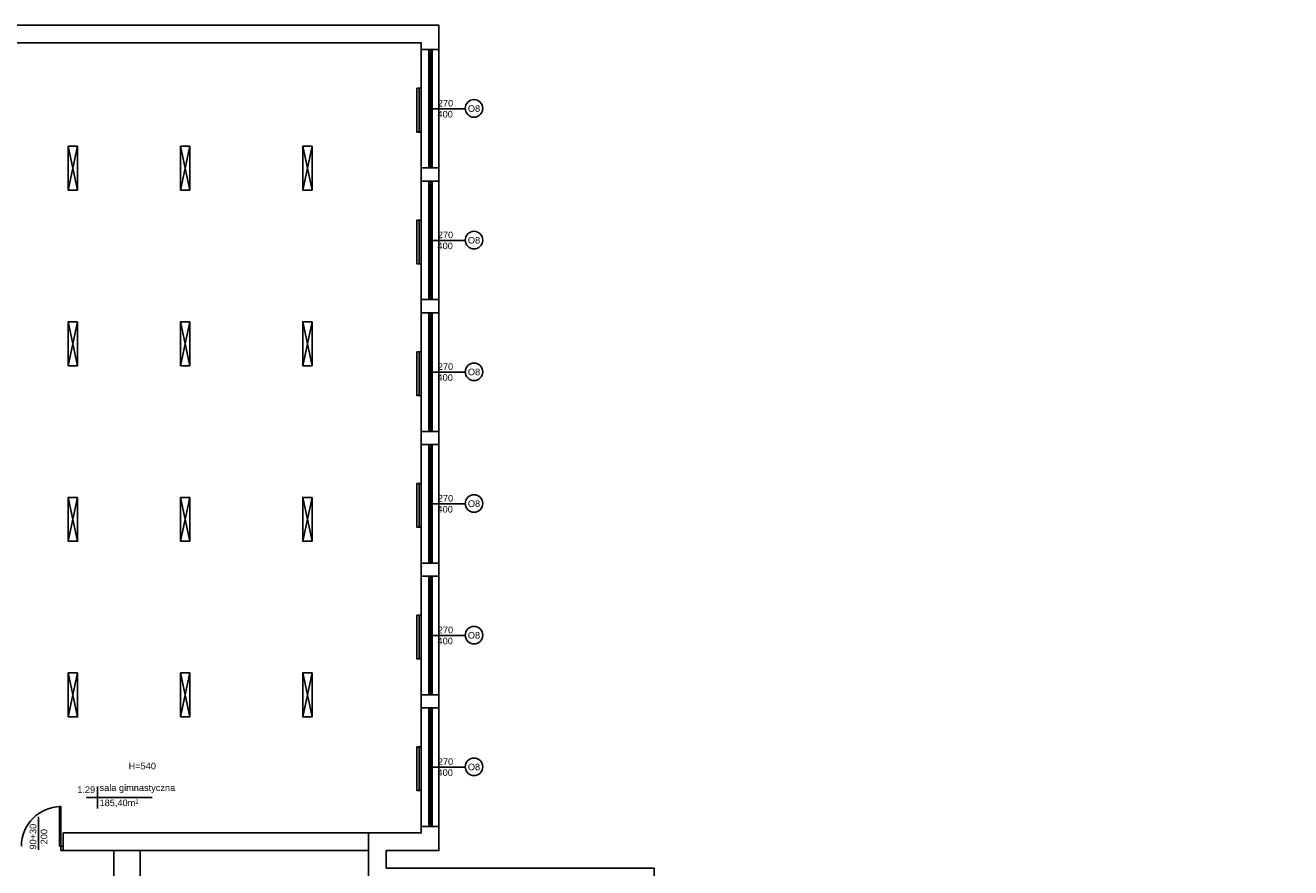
# Model space of a CAD drawing. Header units: millimetres. Extents: x -2994 to 13921, y -9859 to 2415.
# Tile 46 of 46: x 10606 to 13488, y 268 to 2187. Entities that reach past the tile are written whole.
import ezdxf
from ezdxf.enums import TextEntityAlignment as Align

# ---------------------------------------------------------------- set-up
doc = ezdxf.new("R2010")
doc.units = ezdxf.units.MM
doc.linetypes.add('ACAD_ISO03W100', pattern=[30, 12, -18])
doc.layers.add('A_sc_istn', color=253, linetype='Continuous', true_color=0x828282)
doc.styles.get("Standard").update_dxf_attribs({"font": 'arial.ttf'})
doc.linetypes.add('ZIGZAG', pattern='A,0.0001,-0.2,[131,ltypeshp.shx,S=0.2,R=0,X=-0.2,Y=0],-0.4,[131,ltypeshp.shx,S=0.2,R=180,X=0.2,Y=0],-0.2', length=0.8001)

# ---------------------------------------------------------------- blocks, each defined once
blk = doc.blocks.new('*U34')
for p, q in [((-107.5, 20), (-112.5, 20)), ((-112.5, 15), (-110, 15)), ((-110, 15), (-110, 17.5)), ((-110, 17.5), (-107.5, 17.5)), ((-105, 17.5), (-110, 17.5)), ((-110, 17.5), (-110, 12.5)), ((-110, 12.5), (-105, 12.5)), ((-107.5, 17.5), (-107.5, 20)), ((152.5, 20), (-107.5, 20)), ((-105, 12.5), (-105, 17.5)), ((150, 17.5), (-105, 17.5)), ((-105, 15), (150, 15)), ((-105, 12.5), (150, 12.5)), ((-105, 12.5), (150, 12.5)), ((155, 17.5), (150, 17.5)), ((150, 17.5), (150, 12.5)), ((150, 12.5), (155, 12.5)), ((157.5, 20), (152.5, 20)), ((152.5, 20), (152.5, 17.5)), ((152.5, 17.5), (155, 17.5)), ((155, 17.5), (155, 15)), ((155, 12.5), (155, 17.5)), ((155, 15), (157.5, 15))]:
    blk.add_line(p, q)
for points in [[(-112.5, 20), (-112.5, 15), (-110, 15)], [(157.5, 20), (157.5, 15), (155, 15)]]:
    blk.add_lwpolyline(points)
blk = doc.blocks.new('*U15')
blk.add_lwpolyline([(75, 0), (0, 0)])
for tag, p in [('H', (30, 20)), ('S', (30, -5))]:
    blk.add_attdef(tag, text='', height=15, rotation=180).set_placement(p, align=Align.CENTER)
blk = doc.blocks.new('*U39')
blk.add_arc((0, 0), 900, 0, 90)
blk.add_wipeout([(0, 900), (35, 900), (35, 0), (0, 0)])
blk.add_wipeout([(0, 900), (35, 900), (35, 0), (0, 0)])
blk.add_wipeout([(0, 900), (35, 900), (35, 0), (0, 0)])
for points in [[(35, 900), (35, 0), (0, 0), (0, 900)], [(-50, -100), (0, -100), (0, 0), (-50, 0)]]:
    blk.add_lwpolyline(points, close=True)
blk = doc.blocks.new('*U16')
blk.add_lwpolyline([(75, 0), (0, 0)])
for tag, p in [('S', (30, 5)), ('H', (30, -20))]:
    blk.add_attdef(tag, text='', height=15).set_placement(p, align=Align.CENTER)

msp = doc.modelspace()

# ---------------------------------------------------------------- linework, layer by layer
at = {"layer": 'A_sc_istn'}
for points in [[(10407.82, 2186.9), (11547.82, 2186.9), (11547.82, 306.9), (11427.82, 306.9), (11427.82, 266.9), (12037.82, 266.9), (12037.82, -403.1), (11747.82, -403.1), (11747.82, -593.1), (13487.82, -593.1), (13487.82, -1318.6)], [(10407.82, 2146.9), (11507.82, 2146.9), (11507.82, 346.9), (11387.82, 346.9), (11387.82, 226.9), (11997.82, 226.9), (11997.82, -363.1), (11707.82, -363.1), (11707.82, -633.1), (13447.82, -633.1), (13447.82, -1318.6)], [(11507.82, 2131.9), (11547.82, 2131.9)], [(10703.772, 1911.454), (10724.986, 1811.454)], [(10703.772, 1811.454), (10724.986, 1911.454)], [(10959.392, 1911.454), (10980.605, 1811.454)], [(10959.392, 1811.454), (10980.605, 1911.454)], [(11237.687, 1911.454), (11258.9, 1811.454)], [(11237.687, 1811.454), (11258.9, 1911.454)], [(11507.82, 1861.9), (11547.82, 1861.9)], [(11507.82, 1831.9), (11547.82, 1831.9)], [(11507.82, 1561.9), (11547.82, 1561.9)], [(11507.82, 1531.9), (11547.82, 1531.9)], [(10703.772, 1511.454), (10724.986, 1411.454)], [(10703.772, 1411.454), (10724.986, 1511.454)], [(10959.392, 1511.454), (10980.605, 1411.454)], [(10959.392, 1411.454), (10980.605, 1511.454)], [(11237.687, 1511.454), (11258.9, 1411.454)], [(11237.687, 1411.454), (11258.9, 1511.454)], [(11507.82, 1261.9), (11547.82, 1261.9)], [(11507.82, 1231.9), (11547.82, 1231.9)], [(10703.772, 1111.454), (10724.986, 1011.454)], [(10703.772, 1011.454), (10724.986, 1111.454)], [(10959.392, 1111.454), (10980.605, 1011.454)], [(10959.392, 1011.454), (10980.605, 1111.454)], [(11237.687, 1111.454), (11258.9, 1011.454)], [(11237.687, 1011.454), (11258.9, 1111.454)], [(11507.82, 961.9), (11547.82, 961.9)], [(11507.82, 931.9), (11547.82, 931.9)], [(10703.772, 711.454), (10724.986, 611.454)], [(10703.772, 611.454), (10724.986, 711.454)], [(10959.392, 711.454), (10980.605, 611.454)], [(10959.392, 611.454), (10980.605, 711.454)], [(11237.687, 711.454), (11258.9, 611.454)], [(11237.687, 611.454), (11258.9, 711.454)], [(11507.82, 661.9), (11547.82, 661.9)], [(11507.82, 631.9), (11547.82, 631.9)], [(10769.978, 453.009), (10769.978, 403.009)], [(10894.978, 428.009), (10744.978, 428.009)], [(10692.125, 346.9), (11387.82, 346.9)], [(11507.82, 361.9), (11547.82, 361.9)], [(10692.125, 306.9), (11387.82, 306.9)], [(10807.82, -593.1), (10807.82, 306.9)], [(10867.82, -593.1), (10867.82, 306.9)]]:
    msp.add_lwpolyline(points, dxfattribs=at)
for points in [[(11497.82, 2043.314), (11497.82, 1943.314), (11507.82, 1943.314), (11507.82, 2043.314)], [(10724.986, 1911.454), (10724.986, 1811.454), (10703.772, 1811.454), (10703.772, 1911.454)], [(10980.605, 1911.454), (10980.605, 1811.454), (10959.392, 1811.454), (10959.392, 1911.454)], [(11258.9, 1911.454), (11258.9, 1811.454), (11237.687, 1811.454), (11237.687, 1911.454)], [(11497.82, 1743.314), (11497.82, 1643.314), (11507.82, 1643.314), (11507.82, 1743.314)], [(10724.986, 1511.454), (10724.986, 1411.454), (10703.772, 1411.454), (10703.772, 1511.454)], [(10980.605, 1511.454), (10980.605, 1411.454), (10959.392, 1411.454), (10959.392, 1511.454)], [(11258.9, 1511.454), (11258.9, 1411.454), (11237.687, 1411.454), (11237.687, 1511.454)], [(11497.82, 1443.314), (11497.82, 1343.314), (11507.82, 1343.314), (11507.82, 1443.314)], [(11497.82, 1143.314), (11497.82, 1043.314), (11507.82, 1043.314), (11507.82, 1143.314)], [(10724.986, 1111.454), (10724.986, 1011.454), (10703.772, 1011.454), (10703.772, 1111.454)], [(10980.605, 1111.454), (10980.605, 1011.454), (10959.392, 1011.454), (10959.392, 1111.454)], [(11258.9, 1111.454), (11258.9, 1011.454), (11237.687, 1011.454), (11237.687, 1111.454)], [(11497.82, 843.314), (11497.82, 743.314), (11507.82, 743.314), (11507.82, 843.314)], [(10724.986, 711.454), (10724.986, 611.454), (10703.772, 611.454), (10703.772, 711.454)], [(10980.605, 711.454), (10980.605, 611.454), (10959.392, 611.454), (10959.392, 711.454)], [(11258.9, 711.454), (11258.9, 611.454), (11237.687, 611.454), (11237.687, 711.454)], [(11497.82, 543.314), (11497.82, 443.314), (11507.82, 443.314), (11507.82, 543.314)]]:
    msp.add_lwpolyline(points, close=True, dxfattribs=at)
at = {"layer": 'A_sc_istn', "linetype": 'ZIGZAG', "ltscale": 20}
for points in [[(11502.82, 2043.314), (11502.82, 1943.314)], [(11502.82, 1743.314), (11502.82, 1643.314)], [(11502.82, 1443.314), (11502.82, 1343.314)], [(11502.82, 1143.314), (11502.82, 1043.314)], [(11502.82, 843.314), (11502.82, 743.314)], [(11502.82, 543.314), (11502.82, 443.314)]]:
    msp.add_lwpolyline(points, dxfattribs=at)
at = {"layer": 'A_sc_istn'}
for centre in [(11627.805, 1997.567), (11627.805, 1697.567), (11627.805, 1397.567), (11627.805, 1097.567), (11627.805, 797.567), (11627.805, 497.567)]:
    msp.add_circle(centre, 20, dxfattribs=at)

# ---------------------------------------------------------------- block references
at = {"layer": 'A_sc_istn', "xscale": -1, "rotation": 270}
for p in [(11512.817, 1974.4), (11512.817, 1674.4), (11512.817, 1374.4), (11512.817, 1074.4), (11512.817, 774.4), (11512.817, 474.4)]:
    msp.add_blockref('*U34', p, dxfattribs=at)
at = {"layer": 'A_sc_istn', "linetype": 'ACAD_ISO03W100'}
ref = msp.add_blockref('*U15', (11532.816, 1996.9), dxfattribs=dict(at, xscale=-1, rotation=180))
ref.add_attrib('S', '270', dxfattribs={"layer": '0', "height": 15}).set_placement((11562.886, 2001.9), align=Align.CENTER)
ref.add_attrib('H', '400', dxfattribs={"layer": '0', "height": 15}).set_placement((11562.193, 1976.9), align=Align.CENTER)
ref = msp.add_blockref('*U15', (11532.816, 1696.9), dxfattribs=dict(at, xscale=-1, rotation=180))
ref.add_attrib('S', '270', dxfattribs={"layer": '0', "height": 15}).set_placement((11562.886, 1701.9), align=Align.CENTER)
ref.add_attrib('H', '400', dxfattribs={"layer": '0', "height": 15}).set_placement((11562.193, 1676.9), align=Align.CENTER)
ref = msp.add_blockref('*U15', (11532.816, 1396.9), dxfattribs=dict(at, xscale=-1, rotation=180))
ref.add_attrib('S', '270', dxfattribs={"layer": '0', "height": 15}).set_placement((11562.886, 1401.9), align=Align.CENTER)
ref.add_attrib('H', '400', dxfattribs={"layer": '0', "height": 15}).set_placement((11562.193, 1376.9), align=Align.CENTER)
ref = msp.add_blockref('*U15', (11532.816, 1096.9), dxfattribs=dict(at, xscale=-1, rotation=180))
ref.add_attrib('S', '270', dxfattribs={"layer": '0', "height": 15}).set_placement((11562.886, 1101.9), align=Align.CENTER)
ref.add_attrib('H', '400', dxfattribs={"layer": '0', "height": 15}).set_placement((11562.193, 1076.9), align=Align.CENTER)
ref = msp.add_blockref('*U15', (11532.816, 796.9), dxfattribs=dict(at, xscale=-1, rotation=180))
ref.add_attrib('S', '270', dxfattribs={"layer": '0', "height": 15}).set_placement((11562.886, 801.9), align=Align.CENTER)
ref.add_attrib('H', '400', dxfattribs={"layer": '0', "height": 15}).set_placement((11562.193, 776.9), align=Align.CENTER)
ref = msp.add_blockref('*U15', (11532.816, 496.9), dxfattribs=dict(at, xscale=-1, rotation=180))
ref.add_attrib('S', '270', dxfattribs={"layer": '0', "height": 15}).set_placement((11562.886, 501.9), align=Align.CENTER)
ref.add_attrib('H', '400', dxfattribs={"layer": '0', "height": 15}).set_placement((11562.193, 476.9), align=Align.CENTER)

# ---------------------------------------------------------------- texts
at = {"layer": 'A_sc_istn'}
for s, width, insert, char_height, attachment_point in [('{\\H0.5x;O8}', 232.59527, (11613.835, 1989.57), 30, 7), ('{\\H0.5x;O8}', 232.59527, (11613.835, 1689.57), 30, 7), ('{\\H0.5x;O8}', 232.59527, (11613.835, 1389.57), 30, 7), ('{\\H0.5x;O8}', 232.59527, (11613.835, 1089.57), 30, 7), ('{\\H0.5x;O8}', 232.59527, (11613.835, 789.57), 30, 7), ('H=540', 129.70481, (10872.299, 499.353), 15, 5), ('{\\H0.5x;O8}', 232.59527, (11613.835, 489.57), 30, 7), ('{\\H0.5x;1.29}', 232.59527, (10764.978, 438.009), 30, 9), ('{\\H0.5x;sala gimnastyczna}', 232.59527, (10774.978, 438.009), 30, 7), ('{\\H0.5x;185,40m²}', 232.59527, (10774.978, 423.009), 30, 1)]:
    msp.add_mtext_dynamic_manual_height_columns(s, width=width, gutter_width=12.5, heights=[0], dxfattribs=dict(at, insert=insert, char_height=char_height, attachment_point=attachment_point))

# ---------------------------------------------------------------- next in the draw order: block references
at = {"layer": 'A_sc_istn', "xscale": -0.1, "yscale": 0.1, "zscale": 0.1}
msp.add_blockref('*U39', (10687.125, 316.9), dxfattribs=at)

# ---------------------------------------------------------------- next in the draw order: linework, layer by layer
at = {"layer": 'A_sc_istn'}
msp.add_lwpolyline([(10692.125, 306.9), (10692.125, 346.9)], dxfattribs=at)

# ---------------------------------------------------------------- next in the draw order: block references
at = {"layer": 'A_sc_istn', "rotation": 90}
msp.add_blockref('*U16', (10635.912, 308.496), dxfattribs=at).add_auto_attribs({'S': '90+30', 'H': '200'})

doc.saveas('drawing.dxf')
